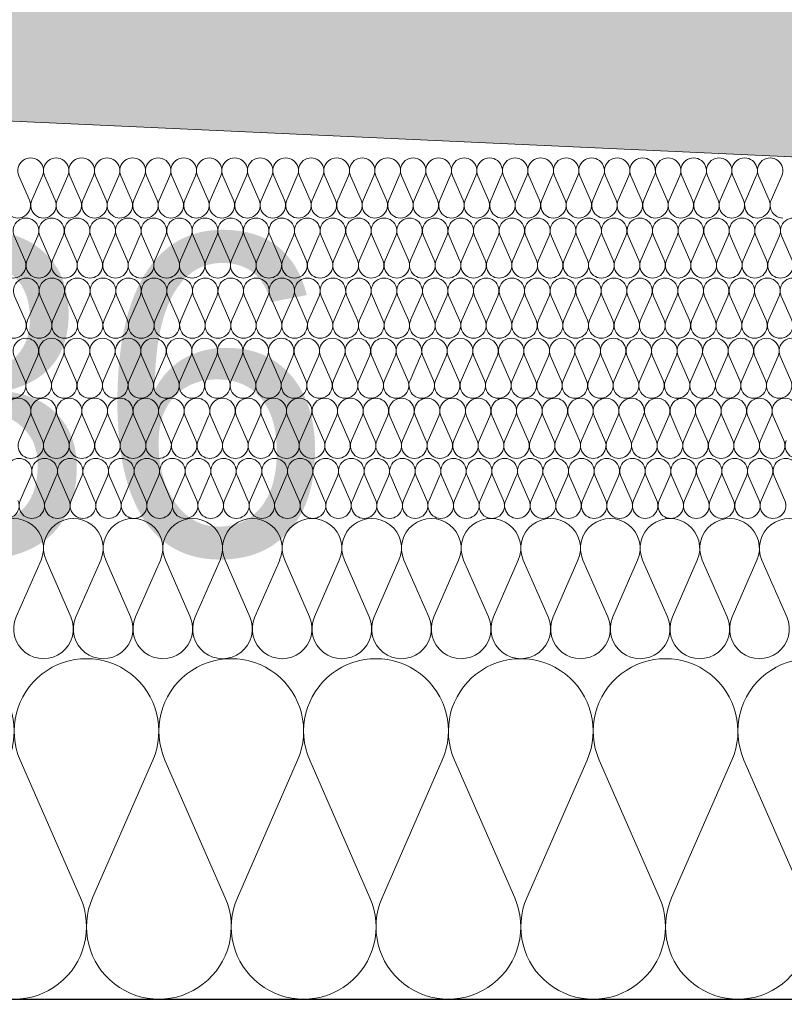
# Model space of a CAD drawing. Extents: x -547885 to -186295, y -25370 to 156194.
# Tile 53 of 256: x -513091 to -512709, y -7972 to -7481. Entities that reach past the tile are written whole.
import ezdxf

# ---------------------------------------------------------------- set-up
doc = ezdxf.new("R2010")
doc.units = 0
doc.header["$MEASUREMENT"] = 0
for name, color, linetype, lineweight in [('Arch stropy_Nr_Pióra__1', 7, 'Continuous', 25), ('INWENT KONST. DREWNIANA_Nr_Pióra__21', 7, 'Continuous', 9), ('INWENT WYMIARY_Nr_Pióra__21', 7, 'Continuous', 9), ('INWENT WYMIARY_Nr_Pióra__5', 7, 'Continuous', 13)]:
    doc.layers.add(name, color=color, linetype=linetype, lineweight=lineweight)
doc.layers.add('arch wypelnienia_Nr_Pióra__2', color=7, linetype='Continuous', lineweight=13, true_color=0x7f7f7f)
doc.layers.add('Inwent Izolacje_Nr_Pióra__2', color=7, linetype='Continuous', lineweight=13, true_color=0x7f7f7f)
doc.layers.add('Inwent Izolacje', color=7, linetype='Continuous')
doc.layers.add('INWENT WYMIARY', color=7, linetype='Continuous')
doc.styles.add('GENERATED_STYLE_2', font='txt')
doc.dimstyles.new('GENERATED_STYLE__11', dxfattribs={"dimtxt": 160.000002, "dimasz": 110.144928, "dimexe": 0.18, "dimexo": 40, "dimgap": 0.09, "dimtad": 1, "dimtih": 1, "dimtoh": 1, "dimdec": 0, "dimzin": 0, "dimdsep": 46, "dimtxsty": 'GENERATED_STYLE_2', "dimblk": 'ARROWHEAD_5', "dimblk1": 'ARROWHEAD_5', "dimblk2": 'ARROWHEAD_5', "dimcen": 0.09, "dimclrd": 7, "dimclre": 7, "dimclrt": 7, "dimazin": 0, "dimtfac": 1, "dimtdec": 4, "dimtmove": 0, "dimatfit": 3, "dimfxl": 0, "dimtolj": 1, "dimtzin": 0, "dimarcsym": 0})

# ---------------------------------------------------------------- blocks, each defined once
blk = doc.blocks.new('Izolacja cieplna 14_254', base_point=(-507889.55, -7969.58))
at = {"layer": 'Inwent Izolacje_Nr_Pióra__2', "linetype": 'Continuous'}
for p, q in [((-513060.28, -7918.92), (-513090.35, -7850.24)), ((-513024.15, -7850.24), (-513054.21, -7918.92)), ((-512988.01, -7918.92), (-513018.07, -7850.24)), ((-512951.87, -7850.24), (-512981.94, -7918.92)), ((-512915.73, -7918.92), (-512945.8, -7850.24)), ((-512879.6, -7850.24), (-512909.66, -7918.92)), ((-512843.46, -7918.92), (-512873.52, -7850.24)), ((-512807.32, -7850.24), (-512837.39, -7918.92)), ((-512771.18, -7918.92), (-512801.25, -7850.24)), ((-512735.04, -7850.24), (-512765.11, -7918.92)), ((-512698.91, -7918.92), (-512728.97, -7850.24))]:
    blk.add_line(p, q, dxfattribs=at)
for centre, start_param, end_param in [((-513129.52, -7835.73), 1.158003, 5.125183), ((-513057.25, -7835.73), 1.158003, 5.125183), ((-512984.97, -7835.73), 1.158003, 5.125183), ((-512912.7, -7835.73), 1.158003, 5.125183), ((-512840.42, -7835.73), 1.158003, 5.125183), ((-512768.15, -7835.73), 1.158003, 5.125183), ((-512695.87, -7835.73), 1.158003, 5.125183), ((-513093.38, -7933.42), 4.299595, 8.266774), ((-513021.11, -7933.42), 4.299595, 8.266774), ((-512948.83, -7933.42), 4.299595, 8.266774), ((-512876.56, -7933.42), 4.299595, 8.266774), ((-512804.28, -7933.42), 4.299595, 8.266774), ((-512732.01, -7933.42), 4.299595, 8.266774)]:
    blk.add_ellipse(centre, major_axis=(0, -36.15), ratio=0.999515, start_param=start_param, end_param=end_param, dxfattribs=at)
blk = doc.blocks.new('Izolacja cieplna 14_255', base_point=(-508759.55, -7799.58))
at = {"layer": 'Inwent Izolacje_Nr_Pióra__2', "linetype": 'Continuous'}
for p, q in [((-513079.95, -7750.44), (-513092.35, -7778.72)), ((-513065.06, -7778.72), (-513077.45, -7750.44)), ((-513050.17, -7750.44), (-513062.56, -7778.72)), ((-513035.27, -7778.72), (-513047.66, -7750.44)), ((-513020.38, -7750.44), (-513032.77, -7778.72)), ((-513005.49, -7778.72), (-513017.88, -7750.44)), ((-512990.59, -7750.44), (-513002.98, -7778.72)), ((-512975.7, -7778.72), (-512988.09, -7750.44)), ((-512960.8, -7750.44), (-512973.2, -7778.72)), ((-512945.91, -7778.72), (-512958.3, -7750.44)), ((-512931.02, -7750.44), (-512943.41, -7778.72)), ((-512916.12, -7778.72), (-512928.51, -7750.44)), ((-512901.23, -7750.44), (-512913.62, -7778.72)), ((-512886.34, -7778.72), (-512898.73, -7750.44)), ((-512871.44, -7750.44), (-512883.83, -7778.72)), ((-512856.55, -7778.72), (-512868.94, -7750.44)), ((-512841.66, -7750.44), (-512854.05, -7778.72)), ((-512826.76, -7778.72), (-512839.15, -7750.44)), ((-512811.87, -7750.44), (-512824.26, -7778.72)), ((-512796.97, -7778.72), (-512809.37, -7750.44)), ((-512782.08, -7750.44), (-512794.47, -7778.72)), ((-512767.19, -7778.72), (-512779.58, -7750.44)), ((-512752.29, -7750.44), (-512764.69, -7778.72)), ((-512737.4, -7778.72), (-512749.79, -7750.44)), ((-512722.51, -7750.44), (-512734.9, -7778.72)), ((-512707.61, -7778.72), (-512720, -7750.44))]:
    blk.add_line(p, q, dxfattribs=at)
for centre, start_param, end_param in [((-513093.6, -7744.47), 2.728799, 6.695979), ((-513063.81, -7744.47), 2.728799, 6.695979), ((-513034.02, -7744.47), 2.728799, 6.695979), ((-513004.23, -7744.47), 2.728799, 6.695979), ((-512974.45, -7744.47), 2.728799, 6.695979), ((-512944.66, -7744.47), 2.728799, 6.695979), ((-512914.87, -7744.47), 2.728799, 6.695979), ((-512885.09, -7744.47), 2.728799, 6.695979), ((-512855.3, -7744.47), 2.728799, 6.695979), ((-512825.51, -7744.47), 2.728799, 6.695979), ((-512795.72, -7744.47), 2.728799, 6.695979), ((-512765.94, -7744.47), 2.728799, 6.695979), ((-512736.15, -7744.47), 2.728799, 6.695979), ((-512706.36, -7744.47), 2.728799, 6.695979), ((-513078.7, -7784.69), 5.870392, 9.837571), ((-513048.91, -7784.69), 5.870392, 9.837571), ((-513019.13, -7784.69), 5.870392, 9.837571), ((-512989.34, -7784.69), 5.870392, 9.837571), ((-512959.55, -7784.69), 5.870392, 9.837571), ((-512929.77, -7784.69), 5.870392, 9.837571), ((-512899.98, -7784.69), 5.870392, 9.837571), ((-512870.19, -7784.69), 5.870392, 9.837571), ((-512840.4, -7784.69), 5.870392, 9.837571), ((-512810.62, -7784.69), 5.870392, 9.837571), ((-512780.83, -7784.69), 5.870392, 9.837571), ((-512751.04, -7784.69), 5.870392, 9.837571), ((-512721.26, -7784.69), 5.870392, 9.837571)]:
    blk.add_ellipse(centre, major_axis=(-14.89, 0), ratio=0.999587, start_param=start_param, end_param=end_param, dxfattribs=at)
blk = doc.blocks.new('Izolacja cieplna 14_256', base_point=(-509409.55, -7729.58))
at = {"layer": 'Inwent Izolacje_Nr_Pióra__2', "linetype": 'Continuous'}
for p, q in [((-513085.09, -7708.52), (-513090.4, -7720.64)), ((-513078.71, -7720.64), (-513084.02, -7708.52)), ((-513072.33, -7708.52), (-513077.64, -7720.64)), ((-513065.95, -7720.64), (-513071.26, -7708.52)), ((-513059.57, -7708.52), (-513064.88, -7720.64)), ((-513053.19, -7720.64), (-513058.5, -7708.52)), ((-513046.81, -7708.52), (-513052.12, -7720.64)), ((-513040.43, -7720.64), (-513045.74, -7708.52)), ((-513034.05, -7708.52), (-513039.36, -7720.64)), ((-513027.67, -7720.64), (-513032.98, -7708.52)), ((-513021.29, -7708.52), (-513026.6, -7720.64)), ((-513014.91, -7720.64), (-513020.22, -7708.52)), ((-513008.53, -7708.52), (-513013.84, -7720.64)), ((-513002.15, -7720.64), (-513007.46, -7708.52)), ((-512995.77, -7708.52), (-513001.08, -7720.64)), ((-512989.39, -7720.64), (-512994.69, -7708.52)), ((-512983.01, -7708.52), (-512988.31, -7720.64)), ((-512976.63, -7720.64), (-512981.93, -7708.52)), ((-512970.25, -7708.52), (-512975.55, -7720.64)), ((-512963.87, -7720.64), (-512969.17, -7708.52)), ((-512957.49, -7708.52), (-512962.79, -7720.64)), ((-512951.11, -7720.64), (-512956.41, -7708.52)), ((-512944.73, -7708.52), (-512950.03, -7720.64)), ((-512938.34, -7720.64), (-512943.65, -7708.52)), ((-512931.96, -7708.52), (-512937.27, -7720.64)), ((-512925.58, -7720.64), (-512930.89, -7708.52)), ((-512919.2, -7708.52), (-512924.51, -7720.64)), ((-512912.82, -7720.64), (-512918.13, -7708.52)), ((-512906.44, -7708.52), (-512911.75, -7720.64)), ((-512900.06, -7720.64), (-512905.37, -7708.52)), ((-512893.68, -7708.52), (-512898.99, -7720.64)), ((-512887.3, -7720.64), (-512892.61, -7708.52)), ((-512880.92, -7708.52), (-512886.23, -7720.64)), ((-512874.54, -7720.64), (-512879.85, -7708.52)), ((-512868.16, -7708.52), (-512873.47, -7720.64)), ((-512861.78, -7720.64), (-512867.09, -7708.52)), ((-512855.4, -7708.52), (-512860.71, -7720.64)), ((-512849.02, -7720.64), (-512854.33, -7708.52)), ((-512842.64, -7708.52), (-512847.95, -7720.64)), ((-512836.26, -7720.64), (-512841.57, -7708.52)), ((-512829.88, -7708.52), (-512835.19, -7720.64)), ((-512823.5, -7720.64), (-512828.81, -7708.52)), ((-512817.12, -7708.52), (-512822.43, -7720.64)), ((-512810.74, -7720.64), (-512816.05, -7708.52)), ((-512804.36, -7708.52), (-512809.67, -7720.64)), ((-512797.98, -7720.64), (-512803.29, -7708.52)), ((-512791.6, -7708.52), (-512796.91, -7720.64)), ((-512785.22, -7720.64), (-512790.53, -7708.52)), ((-512778.84, -7708.52), (-512784.15, -7720.64)), ((-512772.46, -7720.64), (-512777.77, -7708.52)), ((-512766.08, -7708.52), (-512771.39, -7720.64)), ((-512759.7, -7720.64), (-512765.01, -7708.52)), ((-512753.32, -7708.52), (-512758.63, -7720.64)), ((-512746.94, -7720.64), (-512752.25, -7708.52)), ((-512740.56, -7708.52), (-512745.87, -7720.64)), ((-512734.18, -7720.64), (-512739.49, -7708.52)), ((-512727.8, -7708.52), (-512733.11, -7720.64)), ((-512721.42, -7720.64), (-512726.73, -7708.52)), ((-512715.04, -7708.52), (-512720.35, -7720.64)), ((-512708.66, -7720.64), (-512713.97, -7708.52))]:
    blk.add_line(p, q, dxfattribs=at)
for centre, start_param, end_param in [((-513090.93, -7705.96), 1.158003, 5.125183), ((-513078.17, -7705.96), 1.158003, 5.125183), ((-513065.41, -7705.96), 1.158003, 5.125183), ((-513052.65, -7705.96), 1.158003, 5.125183), ((-513039.89, -7705.96), 1.158003, 5.125183), ((-513027.13, -7705.96), 1.158003, 5.125183), ((-513014.37, -7705.96), 1.158003, 5.125183), ((-513001.61, -7705.96), 1.158003, 5.125183), ((-512988.85, -7705.96), 1.158003, 5.125183), ((-512976.09, -7705.96), 1.158003, 5.125183), ((-512963.33, -7705.96), 1.158003, 5.125183), ((-512950.57, -7705.96), 1.158003, 5.125183), ((-512937.81, -7705.96), 1.158003, 5.125183), ((-512925.05, -7705.96), 1.158003, 5.125183), ((-512912.29, -7705.96), 1.158003, 5.125183), ((-512899.53, -7705.96), 1.158003, 5.125183), ((-512886.77, -7705.96), 1.158003, 5.125183), ((-512874.01, -7705.96), 1.158003, 5.125183), ((-512861.25, -7705.96), 1.158003, 5.125183), ((-512848.49, -7705.96), 1.158003, 5.125183), ((-512835.73, -7705.96), 1.158003, 5.125183), ((-512822.97, -7705.96), 1.158003, 5.125183), ((-512810.2, -7705.96), 1.158003, 5.125183), ((-512797.44, -7705.96), 1.158003, 5.125183), ((-512784.68, -7705.96), 1.158003, 5.125183), ((-512771.92, -7705.96), 1.158003, 5.125183), ((-512759.16, -7705.96), 1.158003, 5.125183), ((-512746.4, -7705.96), 1.158003, 5.125183), ((-512733.64, -7705.96), 1.158003, 5.125183), ((-512720.88, -7705.96), 1.158003, 5.125183), ((-512708.12, -7705.96), 1.158003, 5.125183), ((-513097.31, -7723.2), 4.299595, 8.266774), ((-513084.55, -7723.2), 4.299595, 8.266774), ((-513071.79, -7723.2), 4.299595, 8.266774), ((-513059.03, -7723.2), 4.299595, 8.266774), ((-513046.27, -7723.2), 4.299595, 8.266774), ((-513033.51, -7723.2), 4.299595, 8.266774), ((-513020.75, -7723.2), 4.299595, 8.266774), ((-513007.99, -7723.2), 4.299595, 8.266774), ((-512995.23, -7723.2), 4.299595, 8.266774), ((-512982.47, -7723.2), 4.299595, 8.266774), ((-512969.71, -7723.2), 4.299595, 8.266774), ((-512956.95, -7723.2), 4.299595, 8.266774), ((-512944.19, -7723.2), 4.299595, 8.266774), ((-512931.43, -7723.2), 4.299595, 8.266774), ((-512918.67, -7723.2), 4.299595, 8.266774), ((-512905.91, -7723.2), 4.299595, 8.266774), ((-512893.15, -7723.2), 4.299595, 8.266774), ((-512880.39, -7723.2), 4.299595, 8.266774), ((-512867.63, -7723.2), 4.299595, 8.266774), ((-512854.87, -7723.2), 4.299595, 8.266774), ((-512842.11, -7723.2), 4.299595, 8.266774), ((-512829.35, -7723.2), 4.299595, 8.266774), ((-512816.58, -7723.2), 4.299595, 8.266774), ((-512803.82, -7723.2), 4.299595, 8.266774), ((-512791.06, -7723.2), 4.299595, 8.266774), ((-512778.3, -7723.2), 4.299595, 8.266774), ((-512765.54, -7723.2), 4.299595, 8.266774), ((-512752.78, -7723.2), 4.299595, 8.266774), ((-512740.02, -7723.2), 4.299595, 8.266774), ((-512727.26, -7723.2), 4.299595, 8.266774), ((-512714.5, -7723.2), 4.299595, 8.266774)]:
    blk.add_ellipse(centre, major_axis=(0, -6.38), ratio=0.999979, start_param=start_param, end_param=end_param, dxfattribs=at)
blk = doc.blocks.new('Izolacja cieplna 14_257', base_point=(-510059.55, -7699.58))
at = {"layer": 'Inwent Izolacje_Nr_Pióra__2', "linetype": 'Continuous'}
for p, q in [((-513085.62, -7678.52), (-513090.93, -7690.64)), ((-513079.24, -7690.64), (-513084.55, -7678.52)), ((-513072.86, -7678.52), (-513078.17, -7690.64)), ((-513066.47, -7690.64), (-513071.78, -7678.52)), ((-513060.09, -7678.52), (-513065.4, -7690.64)), ((-513053.71, -7690.64), (-513059.02, -7678.52)), ((-513047.32, -7678.52), (-513052.63, -7690.64)), ((-513040.94, -7690.64), (-513046.25, -7678.52)), ((-513034.56, -7678.52), (-513039.87, -7690.64)), ((-513028.17, -7690.64), (-513033.49, -7678.52)), ((-513021.79, -7678.52), (-513027.1, -7690.64)), ((-513015.41, -7690.64), (-513020.72, -7678.52)), ((-513009.03, -7678.52), (-513014.34, -7690.64)), ((-513002.64, -7690.64), (-513007.95, -7678.52)), ((-512996.26, -7678.52), (-513001.57, -7690.64)), ((-512989.88, -7690.64), (-512995.19, -7678.52)), ((-512983.49, -7678.52), (-512988.8, -7690.64)), ((-512977.11, -7690.64), (-512982.42, -7678.52)), ((-512970.73, -7678.52), (-512976.04, -7690.64)), ((-512964.35, -7690.64), (-512969.66, -7678.52)), ((-512957.96, -7678.52), (-512963.27, -7690.64)), ((-512951.58, -7690.64), (-512956.89, -7678.52)), ((-512945.2, -7678.52), (-512950.51, -7690.64)), ((-512938.81, -7690.64), (-512944.12, -7678.52)), ((-512932.43, -7678.52), (-512937.74, -7690.64)), ((-512926.05, -7690.64), (-512931.36, -7678.52)), ((-512919.66, -7678.52), (-512924.97, -7690.64)), ((-512913.28, -7690.64), (-512918.59, -7678.52)), ((-512906.9, -7678.52), (-512912.21, -7690.64)), ((-512900.52, -7690.64), (-512905.83, -7678.52)), ((-512894.13, -7678.52), (-512899.44, -7690.64)), ((-512887.75, -7690.64), (-512893.06, -7678.52)), ((-512881.37, -7678.52), (-512886.68, -7690.64)), ((-512874.98, -7690.64), (-512880.29, -7678.52)), ((-512868.6, -7678.52), (-512873.91, -7690.64)), ((-512862.22, -7690.64), (-512867.53, -7678.52)), ((-512855.83, -7678.52), (-512861.15, -7690.64)), ((-512849.45, -7690.64), (-512854.76, -7678.52)), ((-512843.07, -7678.52), (-512848.38, -7690.64)), ((-512836.69, -7690.64), (-512842, -7678.52)), ((-512830.3, -7678.52), (-512835.61, -7690.64)), ((-512823.92, -7690.64), (-512829.23, -7678.52)), ((-512817.54, -7678.52), (-512822.85, -7690.64)), ((-512811.15, -7690.64), (-512816.46, -7678.52)), ((-512804.77, -7678.52), (-512810.08, -7690.64)), ((-512798.39, -7690.64), (-512803.7, -7678.52)), ((-512792, -7678.52), (-512797.32, -7690.64)), ((-512785.62, -7690.64), (-512790.93, -7678.52)), ((-512779.24, -7678.52), (-512784.55, -7690.64)), ((-512772.86, -7690.64), (-512778.17, -7678.52)), ((-512766.47, -7678.52), (-512771.78, -7690.64)), ((-512760.09, -7690.64), (-512765.4, -7678.52)), ((-512753.71, -7678.52), (-512759.02, -7690.64)), ((-512747.32, -7690.64), (-512752.63, -7678.52)), ((-512740.94, -7678.52), (-512746.25, -7690.64)), ((-512734.56, -7690.64), (-512739.87, -7678.52)), ((-512728.18, -7678.52), (-512733.49, -7690.64)), ((-512721.79, -7690.64), (-512727.1, -7678.52)), ((-512715.41, -7678.52), (-512720.72, -7690.64)), ((-512709.03, -7690.64), (-512714.34, -7678.52))]:
    blk.add_line(p, q, dxfattribs=at)
for centre, start_param, end_param in [((-513091.47, -7675.96), 2.728799, 6.695979), ((-513078.7, -7675.96), 2.728799, 6.695979), ((-513065.94, -7675.96), 2.728799, 6.695979), ((-513053.17, -7675.96), 2.728799, 6.695979), ((-513040.4, -7675.96), 2.728799, 6.695979), ((-513027.64, -7675.96), 2.728799, 6.695979), ((-513014.87, -7675.96), 2.728799, 6.695979), ((-513002.11, -7675.96), 2.728799, 6.695979), ((-512989.34, -7675.96), 2.728799, 6.695979), ((-512976.57, -7675.96), 2.728799, 6.695979), ((-512963.81, -7675.96), 2.728799, 6.695979), ((-512951.04, -7675.96), 2.728799, 6.695979), ((-512938.28, -7675.96), 2.728799, 6.695979), ((-512925.51, -7675.96), 2.728799, 6.695979), ((-512912.75, -7675.96), 2.728799, 6.695979), ((-512899.98, -7675.96), 2.728799, 6.695979), ((-512887.21, -7675.96), 2.728799, 6.695979), ((-512874.45, -7675.96), 2.728799, 6.695979), ((-512861.68, -7675.96), 2.728799, 6.695979), ((-512848.92, -7675.96), 2.728799, 6.695979), ((-512836.15, -7675.96), 2.728799, 6.695979), ((-512823.38, -7675.96), 2.728799, 6.695979), ((-512810.62, -7675.96), 2.728799, 6.695979), ((-512797.85, -7675.96), 2.728799, 6.695979), ((-512785.09, -7675.96), 2.728799, 6.695979), ((-512772.32, -7675.96), 2.728799, 6.695979), ((-512759.55, -7675.96), 2.728799, 6.695979), ((-512746.79, -7675.96), 2.728799, 6.695979), ((-512734.02, -7675.96), 2.728799, 6.695979), ((-512721.26, -7675.96), 2.728799, 6.695979), ((-512708.49, -7675.96), 2.728799, 6.695979), ((-513085.09, -7693.2), 5.870392, 9.837571), ((-513072.32, -7693.2), 5.870392, 9.837571), ((-513059.55, -7693.2), 5.870392, 9.837571), ((-513046.79, -7693.2), 5.870392, 9.837571), ((-513034.02, -7693.2), 5.870392, 9.837571), ((-513021.26, -7693.2), 5.870392, 9.837571), ((-513008.49, -7693.2), 5.870392, 9.837571), ((-512995.72, -7693.2), 5.870392, 9.837571), ((-512982.96, -7693.2), 5.870392, 9.837571), ((-512970.19, -7693.2), 5.870392, 9.837571), ((-512957.43, -7693.2), 5.870392, 9.837571), ((-512944.66, -7693.2), 5.870392, 9.837571), ((-512931.89, -7693.2), 5.870392, 9.837571), ((-512919.13, -7693.2), 5.870392, 9.837571), ((-512906.36, -7693.2), 5.870392, 9.837571), ((-512893.6, -7693.2), 5.870392, 9.837571), ((-512880.83, -7693.2), 5.870392, 9.837571), ((-512868.06, -7693.2), 5.870392, 9.837571), ((-512855.3, -7693.2), 5.870392, 9.837571), ((-512842.53, -7693.2), 5.870392, 9.837571), ((-512829.77, -7693.2), 5.870392, 9.837571), ((-512817, -7693.2), 5.870392, 9.837571), ((-512804.23, -7693.2), 5.870392, 9.837571), ((-512791.47, -7693.2), 5.870392, 9.837571), ((-512778.7, -7693.2), 5.870392, 9.837571), ((-512765.94, -7693.2), 5.870392, 9.837571), ((-512753.17, -7693.2), 5.870392, 9.837571), ((-512740.4, -7693.2), 5.870392, 9.837571), ((-512727.64, -7693.2), 5.870392, 9.837571), ((-512714.87, -7693.2), 5.870392, 9.837571), ((-512702.11, -7693.2), 5.870392, 9.837571)]:
    blk.add_ellipse(centre, major_axis=(-6.38, 0), ratio=0.999587, start_param=start_param, end_param=end_param, dxfattribs=at)
blk = doc.blocks.new('Izolacja cieplna 14_258', base_point=(-510709.55, -7669.58))
at = {"layer": 'Inwent Izolacje_Nr_Pióra__2', "linetype": 'Continuous'}
for p, q in [((-513088.05, -7660.64), (-513093.35, -7648.52)), ((-513081.67, -7648.52), (-513086.98, -7660.64)), ((-513075.3, -7660.64), (-513080.6, -7648.52)), ((-513068.92, -7648.52), (-513074.23, -7660.64)), ((-513062.55, -7660.64), (-513067.85, -7648.52)), ((-513056.17, -7648.52), (-513061.48, -7660.64)), ((-513049.8, -7660.64), (-513055.1, -7648.52)), ((-513043.42, -7648.52), (-513048.73, -7660.64)), ((-513037.05, -7660.64), (-513042.35, -7648.52)), ((-513030.67, -7648.52), (-513035.98, -7660.64)), ((-513024.3, -7660.64), (-513029.6, -7648.52)), ((-513017.92, -7648.52), (-513023.23, -7660.64)), ((-513011.55, -7660.64), (-513016.85, -7648.52)), ((-513005.17, -7648.52), (-513010.48, -7660.64)), ((-512998.8, -7660.64), (-513004.1, -7648.52)), ((-512992.42, -7648.52), (-512997.72, -7660.64)), ((-512986.05, -7660.64), (-512991.35, -7648.52)), ((-512979.67, -7648.52), (-512984.97, -7660.64)), ((-512973.29, -7660.64), (-512978.6, -7648.52)), ((-512966.92, -7648.52), (-512972.22, -7660.64)), ((-512960.54, -7660.64), (-512965.85, -7648.52)), ((-512954.17, -7648.52), (-512959.47, -7660.64)), ((-512947.79, -7660.64), (-512953.1, -7648.52)), ((-512941.42, -7648.52), (-512946.72, -7660.64)), ((-512935.04, -7660.64), (-512940.35, -7648.52)), ((-512928.67, -7648.52), (-512933.97, -7660.64)), ((-512922.29, -7660.64), (-512927.6, -7648.52)), ((-512915.92, -7648.52), (-512921.22, -7660.64)), ((-512909.54, -7660.64), (-512914.85, -7648.52)), ((-512903.17, -7648.52), (-512908.47, -7660.64)), ((-512896.79, -7660.64), (-512902.1, -7648.52)), ((-512890.42, -7648.52), (-512895.72, -7660.64)), ((-512884.04, -7660.64), (-512889.35, -7648.52)), ((-512877.67, -7648.52), (-512882.97, -7660.64)), ((-512871.29, -7660.64), (-512876.6, -7648.52)), ((-512864.92, -7648.52), (-512870.22, -7660.64)), ((-512858.54, -7660.64), (-512863.85, -7648.52)), ((-512852.17, -7648.52), (-512857.47, -7660.64)), ((-512845.79, -7660.64), (-512851.09, -7648.52)), ((-512839.42, -7648.52), (-512844.72, -7660.64)), ((-512833.04, -7660.64), (-512838.34, -7648.52)), ((-512826.66, -7648.52), (-512831.97, -7660.64)), ((-512820.29, -7660.64), (-512825.59, -7648.52)), ((-512813.91, -7648.52), (-512819.22, -7660.64)), ((-512807.54, -7660.64), (-512812.84, -7648.52)), ((-512801.16, -7648.52), (-512806.47, -7660.64)), ((-512794.79, -7660.64), (-512800.09, -7648.52)), ((-512788.41, -7648.52), (-512793.72, -7660.64)), ((-512782.04, -7660.64), (-512787.34, -7648.52)), ((-512775.66, -7648.52), (-512780.97, -7660.64)), ((-512769.29, -7660.64), (-512774.59, -7648.52)), ((-512762.91, -7648.52), (-512768.22, -7660.64)), ((-512756.54, -7660.64), (-512761.84, -7648.52)), ((-512750.16, -7648.52), (-512755.47, -7660.64)), ((-512743.79, -7660.64), (-512749.09, -7648.52)), ((-512737.41, -7648.52), (-512742.72, -7660.64)), ((-512731.04, -7660.64), (-512736.34, -7648.52)), ((-512724.66, -7648.52), (-512729.97, -7660.64)), ((-512718.29, -7660.64), (-512723.59, -7648.52)), ((-512711.91, -7648.52), (-512717.21, -7660.64)), ((-512705.54, -7660.64), (-512710.84, -7648.52))]:
    blk.add_line(p, q, dxfattribs=at)
for centre, start_param, end_param in [((-513087.51, -7645.96), 1.158003, 5.125183), ((-513074.76, -7645.96), 1.158003, 5.125183), ((-513062.01, -7645.96), 1.158003, 5.125183), ((-513049.26, -7645.96), 1.158003, 5.125183), ((-513036.51, -7645.96), 1.158003, 5.125183), ((-513023.76, -7645.96), 1.158003, 5.125183), ((-513011.01, -7645.96), 1.158003, 5.125183), ((-512998.26, -7645.96), 1.158003, 5.125183), ((-512985.51, -7645.96), 1.158003, 5.125183), ((-512972.76, -7645.96), 1.158003, 5.125183), ((-512960.01, -7645.96), 1.158003, 5.125183), ((-512947.26, -7645.96), 1.158003, 5.125183), ((-512934.51, -7645.96), 1.158003, 5.125183), ((-512921.76, -7645.96), 1.158003, 5.125183), ((-512909.01, -7645.96), 1.158003, 5.125183), ((-512896.26, -7645.96), 1.158003, 5.125183), ((-512883.51, -7645.96), 1.158003, 5.125183), ((-512870.76, -7645.96), 1.158003, 5.125183), ((-512858.01, -7645.96), 1.158003, 5.125183), ((-512845.25, -7645.96), 1.158003, 5.125183), ((-512832.5, -7645.96), 1.158003, 5.125183), ((-512819.75, -7645.96), 1.158003, 5.125183), ((-512807, -7645.96), 1.158003, 5.125183), ((-512794.25, -7645.96), 1.158003, 5.125183), ((-512781.5, -7645.96), 1.158003, 5.125183), ((-512768.75, -7645.96), 1.158003, 5.125183), ((-512756, -7645.96), 1.158003, 5.125183), ((-512743.25, -7645.96), 1.158003, 5.125183), ((-512730.5, -7645.96), 1.158003, 5.125183), ((-512717.75, -7645.96), 1.158003, 5.125183), ((-512705, -7645.96), 1.158003, 5.125183), ((-513093.89, -7663.2), 4.299595, 8.266774), ((-513081.14, -7663.2), 4.299595, 8.266774), ((-513068.39, -7663.2), 4.299595, 8.266774), ((-513055.64, -7663.2), 4.299595, 8.266774), ((-513042.89, -7663.2), 4.299595, 8.266774), ((-513030.14, -7663.2), 4.299595, 8.266774), ((-513017.39, -7663.2), 4.299595, 8.266774), ((-513004.64, -7663.2), 4.299595, 8.266774), ((-512991.89, -7663.2), 4.299595, 8.266774), ((-512979.13, -7663.2), 4.299595, 8.266774), ((-512966.38, -7663.2), 4.299595, 8.266774), ((-512953.63, -7663.2), 4.299595, 8.266774), ((-512940.88, -7663.2), 4.299595, 8.266774), ((-512928.13, -7663.2), 4.299595, 8.266774), ((-512915.38, -7663.2), 4.299595, 8.266774), ((-512902.63, -7663.2), 4.299595, 8.266774), ((-512889.88, -7663.2), 4.299595, 8.266774), ((-512877.13, -7663.2), 4.299595, 8.266774), ((-512864.38, -7663.2), 4.299595, 8.266774), ((-512851.63, -7663.2), 4.299595, 8.266774), ((-512838.88, -7663.2), 4.299595, 8.266774), ((-512826.13, -7663.2), 4.299595, 8.266774), ((-512813.38, -7663.2), 4.299595, 8.266774), ((-512800.63, -7663.2), 4.299595, 8.266774), ((-512787.88, -7663.2), 4.299595, 8.266774), ((-512775.13, -7663.2), 4.299595, 8.266774), ((-512762.38, -7663.2), 4.299595, 8.266774), ((-512749.63, -7663.2), 4.299595, 8.266774), ((-512736.88, -7663.2), 4.299595, 8.266774), ((-512724.13, -7663.2), 4.299595, 8.266774), ((-512711.38, -7663.2), 4.299595, 8.266774)]:
    blk.add_ellipse(centre, major_axis=(0, -6.38), ratio=0.999198, start_param=start_param, end_param=end_param, dxfattribs=at)
blk = doc.blocks.new('Izolacja cieplna 14_259', base_point=(-511409.55, -7639.58))
at = {"layer": 'Inwent Izolacje_Nr_Pióra__2', "linetype": 'Continuous'}
for p, q in [((-513087.85, -7630.64), (-513093.16, -7618.52)), ((-513081.47, -7618.52), (-513086.78, -7630.64)), ((-513075.09, -7630.64), (-513080.4, -7618.52)), ((-513068.71, -7618.52), (-513074.02, -7630.64)), ((-513062.33, -7630.64), (-513067.64, -7618.52)), ((-513055.95, -7618.52), (-513061.26, -7630.64)), ((-513049.57, -7630.64), (-513054.88, -7618.52)), ((-513043.19, -7618.52), (-513048.5, -7630.64)), ((-513036.81, -7630.64), (-513042.12, -7618.52)), ((-513030.43, -7618.52), (-513035.74, -7630.64)), ((-513024.06, -7630.64), (-513029.36, -7618.52)), ((-513017.68, -7618.52), (-513022.98, -7630.64)), ((-513011.3, -7630.64), (-513016.6, -7618.52)), ((-513004.92, -7618.52), (-513010.22, -7630.64)), ((-512998.54, -7630.64), (-513003.85, -7618.52)), ((-512992.16, -7618.52), (-512997.47, -7630.64)), ((-512985.78, -7630.64), (-512991.09, -7618.52)), ((-512979.4, -7618.52), (-512984.71, -7630.64)), ((-512973.02, -7630.64), (-512978.33, -7618.52)), ((-512966.64, -7618.52), (-512971.95, -7630.64)), ((-512960.26, -7630.64), (-512965.57, -7618.52)), ((-512953.88, -7618.52), (-512959.19, -7630.64)), ((-512947.5, -7630.64), (-512952.81, -7618.52)), ((-512941.12, -7618.52), (-512946.43, -7630.64)), ((-512934.74, -7630.64), (-512940.05, -7618.52)), ((-512928.37, -7618.52), (-512933.67, -7630.64)), ((-512921.99, -7630.64), (-512927.29, -7618.52)), ((-512915.61, -7618.52), (-512920.91, -7630.64)), ((-512909.23, -7630.64), (-512914.53, -7618.52)), ((-512902.85, -7618.52), (-512908.16, -7630.64)), ((-512896.47, -7630.64), (-512901.78, -7618.52)), ((-512890.09, -7618.52), (-512895.4, -7630.64)), ((-512883.71, -7630.64), (-512889.02, -7618.52)), ((-512877.33, -7618.52), (-512882.64, -7630.64)), ((-512870.95, -7630.64), (-512876.26, -7618.52)), ((-512864.57, -7618.52), (-512869.88, -7630.64)), ((-512858.19, -7630.64), (-512863.5, -7618.52)), ((-512851.81, -7618.52), (-512857.12, -7630.64)), ((-512845.43, -7630.64), (-512850.74, -7618.52)), ((-512839.06, -7618.52), (-512844.36, -7630.64)), ((-512832.68, -7630.64), (-512837.98, -7618.52)), ((-512826.3, -7618.52), (-512831.6, -7630.64)), ((-512819.92, -7630.64), (-512825.22, -7618.52)), ((-512813.54, -7618.52), (-512818.85, -7630.64)), ((-512807.16, -7630.64), (-512812.47, -7618.52)), ((-512800.78, -7618.52), (-512806.09, -7630.64)), ((-512794.4, -7630.64), (-512799.71, -7618.52)), ((-512788.02, -7618.52), (-512793.33, -7630.64)), ((-512781.64, -7630.64), (-512786.95, -7618.52)), ((-512775.26, -7618.52), (-512780.57, -7630.64)), ((-512768.88, -7630.64), (-512774.19, -7618.52)), ((-512762.5, -7618.52), (-512767.81, -7630.64)), ((-512756.12, -7630.64), (-512761.43, -7618.52)), ((-512749.74, -7618.52), (-512755.05, -7630.64)), ((-512743.37, -7630.64), (-512748.67, -7618.52)), ((-512736.99, -7618.52), (-512742.29, -7630.64)), ((-512730.61, -7630.64), (-512735.91, -7618.52)), ((-512724.23, -7618.52), (-512729.54, -7630.64)), ((-512717.85, -7630.64), (-512723.16, -7618.52)), ((-512711.47, -7618.52), (-512716.78, -7630.64)), ((-512705.09, -7630.64), (-512710.4, -7618.52))]:
    blk.add_line(p, q, dxfattribs=at)
for centre, start_param, end_param in [((-513087.31, -7615.96), 1.158003, 5.125183), ((-513074.55, -7615.96), 1.158003, 5.125183), ((-513061.8, -7615.96), 1.158003, 5.125183), ((-513049.04, -7615.96), 1.158003, 5.125183), ((-513036.28, -7615.96), 1.158003, 5.125183), ((-513023.52, -7615.96), 1.158003, 5.125183), ((-513010.76, -7615.96), 1.158003, 5.125183), ((-512998, -7615.96), 1.158003, 5.125183), ((-512985.24, -7615.96), 1.158003, 5.125183), ((-512972.48, -7615.96), 1.158003, 5.125183), ((-512959.73, -7615.96), 1.158003, 5.125183), ((-512946.97, -7615.96), 1.158003, 5.125183), ((-512934.21, -7615.96), 1.158003, 5.125183), ((-512921.45, -7615.96), 1.158003, 5.125183), ((-512908.69, -7615.96), 1.158003, 5.125183), ((-512895.93, -7615.96), 1.158003, 5.125183), ((-512883.17, -7615.96), 1.158003, 5.125183), ((-512870.42, -7615.96), 1.158003, 5.125183), ((-512857.66, -7615.96), 1.158003, 5.125183), ((-512844.9, -7615.96), 1.158003, 5.125183), ((-512832.14, -7615.96), 1.158003, 5.125183), ((-512819.38, -7615.96), 1.158003, 5.125183), ((-512806.62, -7615.96), 1.158003, 5.125183), ((-512793.86, -7615.96), 1.158003, 5.125183), ((-512781.11, -7615.96), 1.158003, 5.125183), ((-512768.35, -7615.96), 1.158003, 5.125183), ((-512755.59, -7615.96), 1.158003, 5.125183), ((-512742.83, -7615.96), 1.158003, 5.125183), ((-512730.07, -7615.96), 1.158003, 5.125183), ((-512717.31, -7615.96), 1.158003, 5.125183), ((-512704.55, -7615.96), 1.158003, 5.125183), ((-513093.69, -7633.2), 4.299595, 8.266774), ((-513080.93, -7633.2), 4.299595, 8.266774), ((-513068.17, -7633.2), 4.299595, 8.266774), ((-513055.42, -7633.2), 4.299595, 8.266774), ((-513042.66, -7633.2), 4.299595, 8.266774), ((-513029.9, -7633.2), 4.299595, 8.266774), ((-513017.14, -7633.2), 4.299595, 8.266774), ((-513004.38, -7633.2), 4.299595, 8.266774), ((-512991.62, -7633.2), 4.299595, 8.266774), ((-512978.86, -7633.2), 4.299595, 8.266774), ((-512966.11, -7633.2), 4.299595, 8.266774), ((-512953.35, -7633.2), 4.299595, 8.266774), ((-512940.59, -7633.2), 4.299595, 8.266774), ((-512927.83, -7633.2), 4.299595, 8.266774), ((-512915.07, -7633.2), 4.299595, 8.266774), ((-512902.31, -7633.2), 4.299595, 8.266774), ((-512889.55, -7633.2), 4.299595, 8.266774), ((-512876.79, -7633.2), 4.299595, 8.266774), ((-512864.04, -7633.2), 4.299595, 8.266774), ((-512851.28, -7633.2), 4.299595, 8.266774), ((-512838.52, -7633.2), 4.299595, 8.266774), ((-512825.76, -7633.2), 4.299595, 8.266774), ((-512813, -7633.2), 4.299595, 8.266774), ((-512800.24, -7633.2), 4.299595, 8.266774), ((-512787.48, -7633.2), 4.299595, 8.266774), ((-512774.73, -7633.2), 4.299595, 8.266774), ((-512761.97, -7633.2), 4.299595, 8.266774), ((-512749.21, -7633.2), 4.299595, 8.266774), ((-512736.45, -7633.2), 4.299595, 8.266774), ((-512723.69, -7633.2), 4.299595, 8.266774), ((-512710.93, -7633.2), 4.299595, 8.266774)]:
    blk.add_ellipse(centre, major_axis=(0, -6.38), ratio=0.999838, start_param=start_param, end_param=end_param, dxfattribs=at)
blk = doc.blocks.new('Izolacja cieplna 14_260', base_point=(-512059.55, -7609.58))
at = {"layer": 'Inwent Izolacje_Nr_Pióra__2', "linetype": 'Continuous'}
for p, q in [((-513088.01, -7600.64), (-513093.32, -7588.52)), ((-513081.63, -7588.52), (-513086.94, -7600.64)), ((-513075.24, -7600.64), (-513080.56, -7588.52)), ((-513068.86, -7588.52), (-513074.17, -7600.64)), ((-513062.47, -7600.64), (-513067.79, -7588.52)), ((-513056.09, -7588.52), (-513061.4, -7600.64)), ((-513049.71, -7600.64), (-513055.02, -7588.52)), ((-513043.32, -7588.52), (-513048.63, -7600.64)), ((-513036.94, -7600.64), (-513042.25, -7588.52)), ((-513030.55, -7588.52), (-513035.86, -7600.64)), ((-513024.17, -7600.64), (-513029.48, -7588.52)), ((-513017.78, -7588.52), (-513023.09, -7600.64)), ((-513011.4, -7600.64), (-513016.71, -7588.52)), ((-513005.01, -7588.52), (-513010.33, -7600.64)), ((-512998.63, -7600.64), (-513003.94, -7588.52)), ((-512992.24, -7588.52), (-512997.56, -7600.64)), ((-512985.86, -7600.64), (-512991.17, -7588.52)), ((-512979.47, -7588.52), (-512984.79, -7600.64)), ((-512973.09, -7600.64), (-512978.4, -7588.52)), ((-512966.71, -7588.52), (-512972.02, -7600.64)), ((-512960.32, -7600.64), (-512965.63, -7588.52)), ((-512953.94, -7588.52), (-512959.25, -7600.64)), ((-512947.55, -7600.64), (-512952.86, -7588.52)), ((-512941.17, -7588.52), (-512946.48, -7600.64)), ((-512934.78, -7600.64), (-512940.09, -7588.52)), ((-512928.4, -7588.52), (-512933.71, -7600.64)), ((-512922.01, -7600.64), (-512927.32, -7588.52)), ((-512915.63, -7588.52), (-512920.94, -7600.64)), ((-512909.24, -7600.64), (-512914.56, -7588.52)), ((-512902.86, -7588.52), (-512908.17, -7600.64)), ((-512896.47, -7600.64), (-512901.79, -7588.52)), ((-512890.09, -7588.52), (-512895.4, -7600.64)), ((-512883.71, -7600.64), (-512889.02, -7588.52)), ((-512877.32, -7588.52), (-512882.63, -7600.64)), ((-512870.94, -7600.64), (-512876.25, -7588.52)), ((-512864.55, -7588.52), (-512869.86, -7600.64)), ((-512858.17, -7600.64), (-512863.48, -7588.52)), ((-512851.78, -7588.52), (-512857.09, -7600.64)), ((-512845.4, -7600.64), (-512850.71, -7588.52)), ((-512839.01, -7588.52), (-512844.33, -7600.64)), ((-512832.63, -7600.64), (-512837.94, -7588.52)), ((-512826.24, -7588.52), (-512831.56, -7600.64)), ((-512819.86, -7600.64), (-512825.17, -7588.52)), ((-512813.47, -7588.52), (-512818.79, -7600.64)), ((-512807.09, -7600.64), (-512812.4, -7588.52)), ((-512800.71, -7588.52), (-512806.02, -7600.64)), ((-512794.32, -7600.64), (-512799.63, -7588.52)), ((-512787.94, -7588.52), (-512793.25, -7600.64)), ((-512781.55, -7600.64), (-512786.86, -7588.52)), ((-512775.17, -7588.52), (-512780.48, -7600.64)), ((-512768.78, -7600.64), (-512774.09, -7588.52)), ((-512762.4, -7588.52), (-512767.71, -7600.64)), ((-512756.01, -7600.64), (-512761.32, -7588.52)), ((-512749.63, -7588.52), (-512754.94, -7600.64)), ((-512743.24, -7600.64), (-512748.56, -7588.52)), ((-512736.86, -7588.52), (-512742.17, -7600.64)), ((-512730.47, -7600.64), (-512735.79, -7588.52)), ((-512724.09, -7588.52), (-512729.4, -7600.64)), ((-512717.71, -7600.64), (-512723.02, -7588.52)), ((-512711.32, -7588.52), (-512716.63, -7600.64)), ((-512704.94, -7600.64), (-512710.25, -7588.52))]:
    blk.add_line(p, q, dxfattribs=at)
for centre, start_param, end_param in [((-513087.48, -7585.96), 2.728799, 6.695979), ((-513074.71, -7585.96), 2.728799, 6.695979), ((-513061.94, -7585.96), 2.728799, 6.695979), ((-513049.17, -7585.96), 2.728799, 6.695979), ((-513036.4, -7585.96), 2.728799, 6.695979), ((-513023.63, -7585.96), 2.728799, 6.695979), ((-513010.86, -7585.96), 2.728799, 6.695979), ((-512998.09, -7585.96), 2.728799, 6.695979), ((-512985.32, -7585.96), 2.728799, 6.695979), ((-512972.55, -7585.96), 2.728799, 6.695979), ((-512959.78, -7585.96), 2.728799, 6.695979), ((-512947.02, -7585.96), 2.728799, 6.695979), ((-512934.25, -7585.96), 2.728799, 6.695979), ((-512921.48, -7585.96), 2.728799, 6.695979), ((-512908.71, -7585.96), 2.728799, 6.695979), ((-512895.94, -7585.96), 2.728799, 6.695979), ((-512883.17, -7585.96), 2.728799, 6.695979), ((-512870.4, -7585.96), 2.728799, 6.695979), ((-512857.63, -7585.96), 2.728799, 6.695979), ((-512844.86, -7585.96), 2.728799, 6.695979), ((-512832.09, -7585.96), 2.728799, 6.695979), ((-512819.32, -7585.96), 2.728799, 6.695979), ((-512806.55, -7585.96), 2.728799, 6.695979), ((-512793.78, -7585.96), 2.728799, 6.695979), ((-512781.02, -7585.96), 2.728799, 6.695979), ((-512768.25, -7585.96), 2.728799, 6.695979), ((-512755.48, -7585.96), 2.728799, 6.695979), ((-512742.71, -7585.96), 2.728799, 6.695979), ((-512729.94, -7585.96), 2.728799, 6.695979), ((-512717.17, -7585.96), 2.728799, 6.695979), ((-512704.4, -7585.96), 2.728799, 6.695979), ((-513093.86, -7603.2), 5.870392, 9.837571), ((-513081.09, -7603.2), 5.870392, 9.837571), ((-513068.32, -7603.2), 5.870392, 9.837571), ((-513055.55, -7603.2), 5.870392, 9.837571), ((-513042.78, -7603.2), 5.870392, 9.837571), ((-513030.02, -7603.2), 5.870392, 9.837571), ((-513017.25, -7603.2), 5.870392, 9.837571), ((-513004.48, -7603.2), 5.870392, 9.837571), ((-512991.71, -7603.2), 5.870392, 9.837571), ((-512978.94, -7603.2), 5.870392, 9.837571), ((-512966.17, -7603.2), 5.870392, 9.837571), ((-512953.4, -7603.2), 5.870392, 9.837571), ((-512940.63, -7603.2), 5.870392, 9.837571), ((-512927.86, -7603.2), 5.870392, 9.837571), ((-512915.09, -7603.2), 5.870392, 9.837571), ((-512902.32, -7603.2), 5.870392, 9.837571), ((-512889.55, -7603.2), 5.870392, 9.837571), ((-512876.78, -7603.2), 5.870392, 9.837571), ((-512864.02, -7603.2), 5.870392, 9.837571), ((-512851.25, -7603.2), 5.870392, 9.837571), ((-512838.48, -7603.2), 5.870392, 9.837571), ((-512825.71, -7603.2), 5.870392, 9.837571), ((-512812.94, -7603.2), 5.870392, 9.837571), ((-512800.17, -7603.2), 5.870392, 9.837571), ((-512787.4, -7603.2), 5.870392, 9.837571), ((-512774.63, -7603.2), 5.870392, 9.837571), ((-512761.86, -7603.2), 5.870392, 9.837571), ((-512749.09, -7603.2), 5.870392, 9.837571), ((-512736.32, -7603.2), 5.870392, 9.837571), ((-512723.55, -7603.2), 5.870392, 9.837571), ((-512710.78, -7603.2), 5.870392, 9.837571)]:
    blk.add_ellipse(centre, major_axis=(-6.38, 0), ratio=0.999331, start_param=start_param, end_param=end_param, dxfattribs=at)
blk = doc.blocks.new('Izolacja cieplna 14_261', base_point=(-512709.55, -7579.58))
at = {"layer": 'Inwent Izolacje_Nr_Pióra__2', "linetype": 'Continuous'}
for p, q in [((-513085.67, -7570.64), (-513090.96, -7558.52)), ((-513079.3, -7558.52), (-513084.6, -7570.64)), ((-513072.94, -7570.64), (-513078.23, -7558.52)), ((-513066.57, -7558.52), (-513071.87, -7570.64)), ((-513060.2, -7570.64), (-513065.5, -7558.52)), ((-513053.84, -7558.52), (-513059.13, -7570.64)), ((-513047.47, -7570.64), (-513052.77, -7558.52)), ((-513041.11, -7558.52), (-513046.4, -7570.64)), ((-513034.74, -7570.64), (-513040.04, -7558.52)), ((-513028.38, -7558.52), (-513033.67, -7570.64)), ((-513022.01, -7570.64), (-513027.31, -7558.52)), ((-513015.64, -7558.52), (-513020.94, -7570.64)), ((-513009.28, -7570.64), (-513014.57, -7558.52)), ((-513002.91, -7558.52), (-513008.21, -7570.64)), ((-512996.55, -7570.64), (-513001.84, -7558.52)), ((-512990.18, -7558.52), (-512995.48, -7570.64)), ((-512983.82, -7570.64), (-512989.11, -7558.52)), ((-512977.45, -7558.52), (-512982.75, -7570.64)), ((-512971.08, -7570.64), (-512976.38, -7558.52)), ((-512964.72, -7558.52), (-512970.01, -7570.64)), ((-512958.35, -7570.64), (-512963.65, -7558.52)), ((-512951.99, -7558.52), (-512957.28, -7570.64)), ((-512945.62, -7570.64), (-512950.92, -7558.52)), ((-512939.26, -7558.52), (-512944.55, -7570.64)), ((-512932.89, -7570.64), (-512938.19, -7558.52)), ((-512926.52, -7558.52), (-512931.82, -7570.64)), ((-512920.16, -7570.64), (-512925.45, -7558.52)), ((-512913.79, -7558.52), (-512919.09, -7570.64)), ((-512907.43, -7570.64), (-512912.72, -7558.52)), ((-512901.06, -7558.52), (-512906.36, -7570.64)), ((-512894.69, -7570.64), (-512899.99, -7558.52)), ((-512888.33, -7558.52), (-512893.63, -7570.64)), ((-512881.96, -7570.64), (-512887.26, -7558.52)), ((-512875.6, -7558.52), (-512880.89, -7570.64)), ((-512869.23, -7570.64), (-512874.53, -7558.52)), ((-512862.87, -7558.52), (-512868.16, -7570.64)), ((-512856.5, -7570.64), (-512861.8, -7558.52)), ((-512850.13, -7558.52), (-512855.43, -7570.64)), ((-512843.77, -7570.64), (-512849.07, -7558.52)), ((-512837.4, -7558.52), (-512842.7, -7570.64)), ((-512831.04, -7570.64), (-512836.33, -7558.52)), ((-512824.67, -7558.52), (-512829.97, -7570.64)), ((-512818.31, -7570.64), (-512823.6, -7558.52)), ((-512811.94, -7558.52), (-512817.24, -7570.64)), ((-512805.57, -7570.64), (-512810.87, -7558.52)), ((-512799.21, -7558.52), (-512804.51, -7570.64)), ((-512792.84, -7570.64), (-512798.14, -7558.52)), ((-512786.48, -7558.52), (-512791.77, -7570.64)), ((-512780.11, -7570.64), (-512785.41, -7558.52)), ((-512773.75, -7558.52), (-512779.04, -7570.64)), ((-512767.38, -7570.64), (-512772.68, -7558.52)), ((-512761.01, -7558.52), (-512766.31, -7570.64)), ((-512754.65, -7570.64), (-512759.94, -7558.52)), ((-512748.28, -7558.52), (-512753.58, -7570.64)), ((-512741.92, -7570.64), (-512747.21, -7558.52)), ((-512735.55, -7558.52), (-512740.85, -7570.64)), ((-512729.19, -7570.64), (-512734.48, -7558.52)), ((-512722.82, -7558.52), (-512728.12, -7570.64)), ((-512716.45, -7570.64), (-512721.75, -7558.52)), ((-512710.09, -7558.52), (-512715.38, -7570.64))]:
    blk.add_line(p, q, dxfattribs=at)
for centre, start_param, end_param in [((-513085.13, -7555.96), 1.158003, 5.125183), ((-513072.4, -7555.96), 1.158003, 5.125183), ((-513059.67, -7555.96), 1.158003, 5.125183), ((-513046.94, -7555.96), 1.158003, 5.125183), ((-513034.21, -7555.96), 1.158003, 5.125183), ((-513021.47, -7555.96), 1.158003, 5.125183), ((-513008.74, -7555.96), 1.158003, 5.125183), ((-512996.01, -7555.96), 1.158003, 5.125183), ((-512983.28, -7555.96), 1.158003, 5.125183), ((-512970.55, -7555.96), 1.158003, 5.125183), ((-512957.82, -7555.96), 1.158003, 5.125183), ((-512945.09, -7555.96), 1.158003, 5.125183), ((-512932.35, -7555.96), 1.158003, 5.125183), ((-512919.62, -7555.96), 1.158003, 5.125183), ((-512906.89, -7555.96), 1.158003, 5.125183), ((-512894.16, -7555.96), 1.158003, 5.125183), ((-512881.43, -7555.96), 1.158003, 5.125183), ((-512868.7, -7555.96), 1.158003, 5.125183), ((-512855.97, -7555.96), 1.158003, 5.125183), ((-512843.23, -7555.96), 1.158003, 5.125183), ((-512830.5, -7555.96), 1.158003, 5.125183), ((-512817.77, -7555.96), 1.158003, 5.125183), ((-512805.04, -7555.96), 1.158003, 5.125183), ((-512792.31, -7555.96), 1.158003, 5.125183), ((-512779.58, -7555.96), 1.158003, 5.125183), ((-512766.85, -7555.96), 1.158003, 5.125183), ((-512754.11, -7555.96), 1.158003, 5.125183), ((-512741.38, -7555.96), 1.158003, 5.125183), ((-512728.65, -7555.96), 1.158003, 5.125183), ((-512715.92, -7555.96), 1.158003, 5.125183), ((-513091.5, -7573.2), 4.299595, 8.266774), ((-513078.77, -7573.2), 4.299595, 8.266774), ((-513066.04, -7573.2), 4.299595, 8.266774), ((-513053.3, -7573.2), 4.299595, 8.266774), ((-513040.57, -7573.2), 4.299595, 8.266774), ((-513027.84, -7573.2), 4.299595, 8.266774), ((-513015.11, -7573.2), 4.299595, 8.266774), ((-513002.38, -7573.2), 4.299595, 8.266774), ((-512989.65, -7573.2), 4.299595, 8.266774), ((-512976.91, -7573.2), 4.299595, 8.266774), ((-512964.18, -7573.2), 4.299595, 8.266774), ((-512951.45, -7573.2), 4.299595, 8.266774), ((-512938.72, -7573.2), 4.299595, 8.266774), ((-512925.99, -7573.2), 4.299595, 8.266774), ((-512913.26, -7573.2), 4.299595, 8.266774), ((-512900.53, -7573.2), 4.299595, 8.266774), ((-512887.79, -7573.2), 4.299595, 8.266774), ((-512875.06, -7573.2), 4.299595, 8.266774), ((-512862.33, -7573.2), 4.299595, 8.266774), ((-512849.6, -7573.2), 4.299595, 8.266774), ((-512836.87, -7573.2), 4.299595, 8.266774), ((-512824.14, -7573.2), 4.299595, 8.266774), ((-512811.41, -7573.2), 4.299595, 8.266774), ((-512798.67, -7573.2), 4.299595, 8.266774), ((-512785.94, -7573.2), 4.299595, 8.266774), ((-512773.21, -7573.2), 4.299595, 8.266774), ((-512760.48, -7573.2), 4.299595, 8.266774), ((-512747.75, -7573.2), 4.299595, 8.266774), ((-512735.02, -7573.2), 4.299595, 8.266774), ((-512722.29, -7573.2), 4.299595, 8.266774), ((-512709.55, -7573.2), 4.299596, 6.283185)]:
    blk.add_ellipse(centre, major_axis=(0, -6.38), ratio=0.997711, start_param=start_param, end_param=end_param, dxfattribs=at)
blk = doc.blocks.new('Wymiary_54', base_point=(-513241.67, -7969.58))
at = {"layer": 'INWENT WYMIARY_Nr_Pióra__21', "linetype": 'Continuous'}
blk.add_hatch(color=256, dxfattribs=at).paths.add_polyline_path([(-513241.67, -7969.58), (-513334.47, -7809.58), (-513148.87, -7809.58)], flags=0)
for p, q in [((-513241.67, -7969.58), (-513334.47, -7809.58)), ((-513334.47, -7809.58), (-513148.87, -7809.58)), ((-513148.87, -7809.58), (-513241.67, -7969.58)), ((-513241.67, -7969.58), (-513361.67, -7969.58)), ((-513241.67, -7969.58), (-513121.67, -7969.58))]:
    blk.add_line(p, q, dxfattribs=at)
at = {"layer": 'INWENT WYMIARY_Nr_Pióra__21', "insert": (-513475.08, -7777.58), "char_height": 160, "attachment_point": 7, "style": 'GENERATED_STYLE_2'}
blk.add_mtext('{+4,36}', dxfattribs=at)
blk = doc.blocks.new('*D903')
at = {"layer": 'INWENT WYMIARY_Nr_Pióra__5', "linetype": 'Continuous'}
for points in [[(-517708.7, -7638.18), (-517674.98, -7749.08), (-517734.95, -7751.08)], [(-517702.05, -7969.58), (-517732.8, -7857.82), (-517672.81, -7857.42)]]:
    blk.add_hatch(color=256, dxfattribs=at).paths.add_polyline_path(points, flags=0)
for p, q in [((-517708.7, -7638.18), (-517734.95, -7751.08)), ((-517708.7, -7638.18), (-517674.98, -7749.08)), ((-517674.98, -7749.08), (-517734.95, -7751.08)), ((-517732.8, -7857.82), (-517672.81, -7857.42)), ((-517702.05, -7969.58), (-517732.8, -7857.82)), ((-517702.05, -7969.58), (-517672.81, -7857.42))]:
    blk.add_line(p, q, dxfattribs=at)
blk.add_arc((-525960.6, -7969.58), 8258.56, 0.776767, 1.523015, dxfattribs=at)
at = {"layer": 'INWENT WYMIARY_Nr_Pióra__21', "insert": (-517543.74, -7880.63), "char_height": 160, "attachment_point": 7, "style": 'GENERATED_STYLE_2'}
blk.add_mtext('{2,30°}', dxfattribs=at)
blk = doc.blocks.new('ARROWHEAD_5')
at = {"color": 0, "linetype": 'Continuous', "lineweight": 0}
blk.add_line((0, 0), (-1, 0), dxfattribs=at)
blk.add_solid([(-1, 0.2679), (0, 0), (-1, -0.2679), (-1, 0.2679)], dxfattribs=at)
blk = doc.blocks.new('*D904')
at = {"layer": 'INWENT WYMIARY_Nr_Pióra__5', "linetype": 'Continuous'}
for points in [[(-511514.75, -7603.27), (-511489.09, -7716.31), (-511549.04, -7713.99)], [(-511523.09, -7969.58), (-511552.31, -7857.41), (-511492.31, -7857.83)]]:
    blk.add_hatch(color=256, dxfattribs=at).paths.add_polyline_path(points, flags=0)
for p, q in [((-511514.75, -7603.27), (-511549.04, -7713.99)), ((-511514.75, -7603.27), (-511489.09, -7716.31)), ((-511489.09, -7716.31), (-511549.04, -7713.99)), ((-511523.09, -7969.58), (-511552.31, -7857.41)), ((-511552.31, -7857.41), (-511492.31, -7857.83)), ((-511523.09, -7969.58), (-511492.31, -7857.83))]:
    blk.add_line(p, q, dxfattribs=at)
blk.add_arc((-503474.8, -7969.58), 8048.28, 178.18843, 179.202939, dxfattribs=at)
at = {"layer": 'INWENT WYMIARY_Nr_Pióra__21', "insert": (-512129.72, -7862.74), "char_height": 160, "attachment_point": 7, "style": 'GENERATED_STYLE_2'}
blk.add_mtext('{2,61°}', dxfattribs=at)

msp = doc.modelspace()

# ---------------------------------------------------------------- hatches: boundary and pattern name
at = {"layer": 'arch wypelnienia_Nr_Pióra__2', "linetype": 'Continuous'}
msp.add_hatch(color=256, dxfattribs=at).paths.add_polyline_path([(-519999.55, -7730.18), (-514009.41, -7489.61), (-514008.87, -7489.64), (-507719.55, -7776.19), (-507719.55, -7819.58), (-507739.55, -7819.58, 0.617181), (-507619.7, -7879.69), (-507619.7, -7580.53), (-514008.87, -7289.43), (-519999.55, -7530.02)], flags=0)

# ---------------------------------------------------------------- linework, layer by layer
at = {"layer": 'Arch stropy_Nr_Pióra__1', "linetype": 'Continuous'}
msp.add_line((-519959.55, -7969.58), (-507889.55, -7969.58), dxfattribs=at)
at = {"layer": 'INWENT KONST. DREWNIANA_Nr_Pióra__21', "linetype": 'Continuous'}
msp.add_line((-514009.41, -7489.61), (-507719.55, -7776.19), dxfattribs=at)

# ---------------------------------------------------------------- block references
at = {"layer": 'Inwent Izolacje', "color": 104, "linetype": 'Continuous', "lineweight": 13, "true_color": 0x029e21}
for name, p in [('Izolacja cieplna 14_261', (-512709.55, -7579.58)), ('Izolacja cieplna 14_260', (-512059.55, -7609.58)), ('Izolacja cieplna 14_259', (-511409.55, -7639.58)), ('Izolacja cieplna 14_258', (-510709.55, -7669.58)), ('Izolacja cieplna 14_257', (-510059.55, -7699.58)), ('Izolacja cieplna 14_256', (-509409.55, -7729.58)), ('Izolacja cieplna 14_255', (-508759.55, -7799.58)), ('Izolacja cieplna 14_254', (-507889.55, -7969.58))]:
    msp.add_blockref(name, p, dxfattribs=at)
at = {"layer": 'INWENT WYMIARY', "linetype": 'Continuous'}
msp.add_blockref('Wymiary_54', (-513241.67, -7969.58), dxfattribs=at)

# ---------------------------------------------------------------- dimensions: what is measured, and where the dimension line sits
for base, center, p2, picture, middle in [((-517703.71, -7803.85), (-525960.6, -7969.58), (-507889.55, -7969.58), '*D903', (-517287.01, -7800.63)), ((-511521, -7786.38), (-503474.8, -7969.58), (-519959.55, -7969.58), '*D904', (-511872.98, -7782.74))]:
    dim = msp.add_angular_dim_3p(base=base, center=center, p1=(-514009.41, -7489.61), p2=p2, dimstyle='GENERATED_STYLE__11', dxfattribs=at)
    dim.commit()
    dim.dimension.update_dxf_attribs({"geometry": picture, "text_midpoint": middle, "dimtype": 165})

doc.saveas('drawing.dxf')
